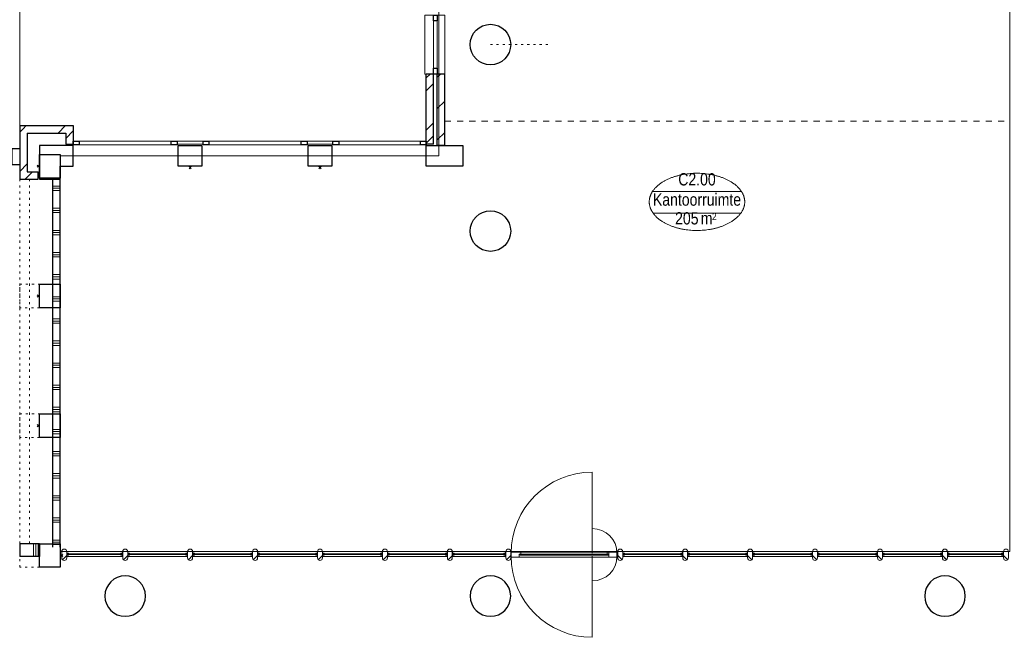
# Model space of a CAD drawing. Header units: millimetres. Extents: x -75976 to 232306, y 42824 to 140527.
# Tile 78 of 199: x 153002 to 166346, y 87870 to 96248. Entities that reach past the tile are written whole.
import ezdxf
from ezdxf.enums import TextEntityAlignment as Align

# ---------------------------------------------------------------- set-up
doc = ezdxf.new("R2010")
doc.units = ezdxf.units.MM
doc.header["$LTSCALE"] = 400
doc.header["$PDMODE"] = 3
doc.header["$PDSIZE"] = 15
for name, pattern in [('STYLE_01', [0.416641, 0.208282, -0.208359]), ('STYLE_05', [0.208282, 0.069427, -0.138855]), ('STYLE_06', [1.041641, 0.625, -0.208282, 0.069427, -0.138931])]:
    doc.linetypes.add(name, pattern=pattern)
for name, color, linetype, lineweight in [('Buitenkozijnen', 140, 'Continuous', 15), ('Interieur-scheidingswand-vertikaal', 5, 'Continuous', 25), ('Lijn-stramien', 5, 'STYLE_06', 9), ('mat-baksteen', 5, 'Continuous', 25), ('mat-beton (ihwg)', 5, 'Continuous', 25), ('mat-glas-hor', 140, 'Continuous', 15), ('mat-kalkzandsteen', 5, 'Continuous', 25), ('mat-naaldhout', 140, 'Continuous', 15), ('mat-scheidingswand-horizontaal', 5, 'Continuous', 25), ('None', 7, 'Continuous', 9), ('Ruimtenummers', 5, 'Continuous', 25)]:
    doc.layers.add(name, color=color, linetype=linetype, lineweight=lineweight)
doc.styles.add('Arial Narrow', font='ARIALN.TTF', dxfattribs={"height": 222.25})

# ---------------------------------------------------------------- blocks, each defined once
blk = doc.blocks.new('nok')
at = {"layer": 'None', "color": 43, "linetype": 'STYLE_05', "lineweight": 9}
blk.add_lwpolyline([(-135, 160), (135, 160), (135, -160), (-135, -160)], close=True, dxfattribs=at)
blk = doc.blocks.new('*U305')
at = {"layer": 'mat-glas-hor', "color": 140, "lineweight": 15}
blk.add_lwpolyline([(-8708, 2854), (-9908, 2854), (-9908, 2866), (-8708, 2866)], close=True, dxfattribs=at)
at = {"layer": 'mat-naaldhout', "color": 140, "linetype": 'Continuous', "lineweight": 15}
for points in [[(-9920, 2868), (-9895, 2868), (-9895, 2894), (-10029, 2894), (-10029, 2826), (-9920, 2826)], [(-8703, 2868), (-8728, 2868), (-8728, 2894), (-8594, 2894), (-8594, 2826), (-8703, 2826)]]:
    blk.add_lwpolyline(points, close=True, dxfattribs=at)
at = {"layer": 'None', "color": 43, "linetype": 'Continuous', "lineweight": 9}
for p, q in [((-8929, 3980), (-8929, 2880)), ((-8929, 1740), (-8929, 2840))]:
    blk.add_line(p, q, dxfattribs=at)
at = {"layer": 'None', "color": 8, "lineweight": 5}
blk.add_lwpolyline([(-10029, 2894), (-10029, 2826), (-8703, 2826), (-8703, 2894)], close=True, dxfattribs=at)
at = {"layer": 'None', "color": 43, "linetype": 'Continuous', "lineweight": 9}
for centre, radius, start, end in [((-8929, 2880), 1100, 90, 180), ((-8929, 2880), 335, 360, 90), ((-8929, 2840), 1100, 180, 270), ((-8929, 2840), 335, 270, 360)]:
    blk.add_arc(centre, radius, start, end, dxfattribs=at)
blk = doc.blocks.new('*X129')
at = {"layer": 'None', "lineweight": 5}
blk.add_line((-24, -24), (34, 34), dxfattribs=at)
blk = doc.blocks.new('houten stijl 67 x 114')
at = {"layer": 'mat-naaldhout', "color": 140, "linetype": 'Continuous', "lineweight": 15, "flags": 128}
blk.add_lwpolyline([(33.5, 0), (33.5, 0, -0.4142136), (0, -33.5), (0, -33.5, -0.4142136), (-33.5, 0), (-33.5, 88), (-33.5, 88, -0.4142136), (0, 121.5), (0, 121.5, -0.4142136), (33.5, 88)], format="xyb", close=True, dxfattribs=at)
at = {"layer": 'mat-naaldhout', "color": 140}
blk.add_blockref('*X129', (0, 0), dxfattribs=at)
blk = doc.blocks.new('binnenpui 880 h.o.h.')
at = {"layer": 'mat-glas-hor', "color": 8, "lineweight": 5}
blk.add_lwpolyline([(18, -34), (88, -34), (88, -846), (18, -846)], close=True, dxfattribs=at)
at = {"layer": 'mat-glas-hor', "color": 140, "lineweight": 15}
blk.add_lwpolyline([(48, -40), (58, -40), (58, -840), (48, -840)], close=True, dxfattribs=at)
at = {"layer": 'mat-naaldhout', "color": 140, "linetype": 'Continuous', "lineweight": 15, "flags": 128}
for points in [[(43, -34), (18, -34), (18, -34, 0.414214), (20, -36), (36, -36, -0.414214), (40, -40), (40, -56, 0.414214), (42, -58), (43, -58)], [(63, -34), (88, -34), (88, -34, -0.414214), (86, -36), (70, -36, 0.414214), (66, -40), (66, -56, -0.414214), (64, -58), (63, -58)], [(43, -846), (18, -846), (18, -846, -0.414214), (20, -844), (36, -844, 0.414214), (40, -840), (40, -824, -0.414214), (42, -822), (43, -822)], [(63, -846), (88, -846), (88, -846, 0.414214), (86, -844), (70, -844, -0.414214), (66, -840), (66, -824, 0.414214), (64, -822), (63, -822)]]:
    blk.add_lwpolyline(points, format="xyb", close=True, dxfattribs=at)
at = {"layer": 'None', "color": 7, "rotation": 270}
for p in [(0, 0), (0, -880)]:
    blk.add_blockref('houten stijl 67 x 114', p, dxfattribs=at)
blk = doc.blocks.new('*U306')
at = {"layer": 'mat-glas-hor', "color": 8, "lineweight": 5}
blk.add_lwpolyline([(-10825, 2834), (-10825, 2904), (-10101, 2904), (-10101, 2834)], close=True, dxfattribs=at)
at = {"layer": 'mat-glas-hor', "color": 140, "lineweight": 15}
blk.add_lwpolyline([(-10819, 2864), (-10819, 2874), (-10107, 2874), (-10107, 2864)], close=True, dxfattribs=at)
at = {"layer": 'mat-naaldhout', "color": 140, "linetype": 'Continuous', "lineweight": 15, "flags": 128}
for points in [[(-10825, 2879), (-10825, 2904), (-10824, 2904, -0.414214), (-10822, 2902), (-10822, 2886, 0.414214), (-10819, 2882), (-10802, 2882, -0.414214), (-10800, 2880), (-10800, 2879)], [(-10825, 2859), (-10825, 2834), (-10824, 2834, 0.414214), (-10822, 2836), (-10822, 2852, -0.414214), (-10819, 2856), (-10802, 2856, 0.414214), (-10800, 2858), (-10800, 2859)], [(-10101, 2879), (-10101, 2904), (-10102, 2904, 0.414214), (-10104, 2902), (-10104, 2886, -0.414214), (-10107, 2882), (-10124, 2882, 0.414214), (-10126, 2880), (-10126, 2879)], [(-10101, 2859), (-10101, 2834), (-10102, 2834, -0.414214), (-10104, 2836), (-10104, 2852, 0.414214), (-10107, 2856), (-10124, 2856, -0.414214), (-10126, 2858), (-10126, 2859)]]:
    blk.add_lwpolyline(points, format="xyb", close=True, dxfattribs=at)
at = {"layer": 'None', "color": 7}
for p in [(-10859, 2816), (-10067, 2816)]:
    blk.add_blockref('houten stijl 67 x 114', p, dxfattribs=at)
blk = doc.blocks.new('*U307')
at = {"layer": 'mat-glas-hor', "color": 8, "lineweight": 5}
blk.add_lwpolyline([(-16052, 2834), (-16052, 2904), (-15292, 2904), (-15292, 2834)], close=True, dxfattribs=at)
at = {"layer": 'mat-glas-hor', "color": 140, "lineweight": 15}
blk.add_lwpolyline([(-16045, 2864), (-16045, 2874), (-15299, 2874), (-15299, 2864)], close=True, dxfattribs=at)
at = {"layer": 'mat-naaldhout', "color": 140, "linetype": 'Continuous', "lineweight": 15, "flags": 128}
for points in [[(-16052, 2879), (-16052, 2904), (-16051, 2904, -0.414214), (-16049, 2902), (-16049, 2886, 0.414214), (-16045, 2882), (-16029, 2882, -0.414214), (-16027, 2880), (-16027, 2879)], [(-16052, 2859), (-16052, 2834), (-16051, 2834, 0.414214), (-16049, 2836), (-16049, 2852, -0.414214), (-16045, 2856), (-16029, 2856, 0.414214), (-16027, 2858), (-16027, 2859)], [(-15292, 2879), (-15292, 2904), (-15293, 2904, 0.414214), (-15295, 2902), (-15295, 2886, -0.414214), (-15299, 2882), (-15315, 2882, 0.414214), (-15317, 2880), (-15317, 2879)], [(-15292, 2859), (-15292, 2834), (-15293, 2834, -0.414214), (-15295, 2836), (-15295, 2852, 0.414214), (-15299, 2856), (-15315, 2856, -0.414214), (-15317, 2858), (-15317, 2859)]]:
    blk.add_lwpolyline(points, format="xyb", close=True, dxfattribs=at)
at = {"layer": 'None', "color": 7}
for p in [(-16085, 2816), (-15259, 2816)]:
    blk.add_blockref('houten stijl 67 x 114', p, dxfattribs=at)
blk = doc.blocks.new('*U308')
at = {"layer": 'mat-glas-hor', "color": 8, "lineweight": 5}
blk.add_lwpolyline([(-3356, 2834), (-3356, 2904), (-4115, 2904), (-4115, 2834)], close=True, dxfattribs=at)
at = {"layer": 'mat-glas-hor', "color": 140, "lineweight": 15}
blk.add_lwpolyline([(-3362, 2864), (-3362, 2874), (-4108, 2874), (-4108, 2864)], close=True, dxfattribs=at)
at = {"layer": 'mat-naaldhout', "color": 140, "linetype": 'Continuous', "lineweight": 15, "flags": 128}
for points in [[(-4115, 2879), (-4115, 2904), (-4114, 2904, -0.414214), (-4112, 2902), (-4112, 2886, 0.414214), (-4108, 2882), (-4092, 2882, -0.414214), (-4090, 2880), (-4090, 2879)], [(-4115, 2859), (-4115, 2834), (-4114, 2834, 0.414214), (-4112, 2836), (-4112, 2852, -0.414214), (-4108, 2856), (-4092, 2856, 0.414214), (-4090, 2858), (-4090, 2859)], [(-3356, 2879), (-3356, 2904), (-3357, 2904, 0.414214), (-3359, 2902), (-3359, 2886, -0.414214), (-3362, 2882), (-3379, 2882, 0.414214), (-3381, 2880), (-3381, 2879)], [(-3356, 2859), (-3356, 2834), (-3357, 2834, -0.414214), (-3359, 2836), (-3359, 2852, 0.414214), (-3362, 2856), (-3379, 2856, -0.414214), (-3381, 2858), (-3381, 2859)]]:
    blk.add_lwpolyline(points, format="xyb", close=True, dxfattribs=at)
at = {"layer": 'None', "color": 7, "xscale": -1}
for p in [(-4148, 2816), (-3322, 2816)]:
    blk.add_blockref('houten stijl 67 x 114', p, dxfattribs=at)
blk = doc.blocks.new('*U309')
at = {"layer": 'None', "color": 7}
for name in ['*U305', '*U307', '*U306', '*U308']:
    blk.add_blockref(name, (0, 0), dxfattribs=at)
at = {"layer": 'None', "color": 7, "rotation": 90}
for p in [(-15259, 2816), (-14379, 2816), (-13499, 2816), (-12619, 2816), (-11739, 2816)]:
    blk.add_blockref('binnenpui 880 h.o.h.', p, dxfattribs=at)
at = {"layer": 'None', "color": 7, "xscale": -1, "rotation": 270}
for p in [(-7670, 2816), (-6790, 2816), (-5910, 2816), (-5030, 2816), (-4150, 2816)]:
    blk.add_blockref('binnenpui 880 h.o.h.', p, dxfattribs=at)
blk = doc.blocks.new('*X817')
at = {"layer": 'None', "lineweight": 9}
for p, q in [((-16239, 7860), (-16139, 7860)), ((-16239, 7830), (-16139, 7830)), ((-16239, 7800), (-16139, 7800)), ((-16239, 7560), (-16139, 7560)), ((-16239, 7530), (-16139, 7530)), ((-16239, 7500), (-16139, 7500)), ((-16239, 7260), (-16139, 7260)), ((-16239, 7230), (-16139, 7230)), ((-16239, 7200), (-16139, 7200)), ((-16239, 6960), (-16139, 6960)), ((-16239, 6930), (-16139, 6930)), ((-16239, 6900), (-16139, 6900)), ((-16239, 6660), (-16139, 6660)), ((-16239, 6630), (-16139, 6630)), ((-16239, 6600), (-16139, 6600)), ((-16239, 6360), (-16139, 6360)), ((-16239, 6330), (-16139, 6330)), ((-16239, 6300), (-16139, 6300)), ((-16239, 6060), (-16139, 6060)), ((-16239, 6030), (-16139, 6030)), ((-16239, 6000), (-16139, 6000)), ((-16239, 5760), (-16139, 5760)), ((-16239, 5730), (-16139, 5730)), ((-16239, 5700), (-16139, 5700)), ((-16239, 5460), (-16139, 5460)), ((-16239, 5430), (-16139, 5430)), ((-16239, 5400), (-16139, 5400)), ((-16239, 5160), (-16139, 5160)), ((-16239, 5130), (-16139, 5130)), ((-16239, 5100), (-16139, 5100)), ((-16239, 4860), (-16139, 4860)), ((-16239, 4830), (-16139, 4830)), ((-16239, 4800), (-16139, 4800)), ((-16239, 4560), (-16139, 4560)), ((-16239, 4530), (-16139, 4530)), ((-16239, 4500), (-16139, 4500)), ((-16239, 4260), (-16139, 4260)), ((-16239, 4230), (-16139, 4230)), ((-16239, 4200), (-16139, 4200)), ((-16239, 3960), (-16139, 3960)), ((-16239, 3930), (-16139, 3930)), ((-16239, 3900), (-16139, 3900)), ((-16239, 3660), (-16139, 3660)), ((-16239, 3630), (-16139, 3630)), ((-16239, 3600), (-16139, 3600)), ((-16239, 3360), (-16139, 3360)), ((-16239, 3330), (-16139, 3330)), ((-16239, 3300), (-16139, 3300)), ((-16239, 3060), (-16139, 3060)), ((-16239, 3030), (-16139, 3030)), ((-16239, 3000), (-16139, 3000))]:
    blk.add_line(p, q, dxfattribs=at)
blk = doc.blocks.new('Kolom 280x320')
at = {"layer": 'mat-beton (ihwg)', "lineweight": 25}
blk.add_lwpolyline([(-300, 160), (-20, 160), (-20, -160), (-300, -160)], close=True, dxfattribs=at)
at = {"layer": 'None', "color": 92, "linetype": 'Continuous', "lineweight": 5}
blk.add_point((0, 0), dxfattribs=at)
blk = doc.blocks.new('Kolom O 550')
at = {"layer": 'mat-beton (ihwg)', "lineweight": 25}
blk.add_circle((0, 0), 275, dxfattribs=at)
blk = doc.blocks.new('Gevelpui best 800')
at = {"layer": 'Buitenkozijnen', "color": 43, "linetype": 'Continuous', "lineweight": 9}
blk.add_lwpolyline([(-400, 270), (400, 270), (400, 0), (-400, 0)], close=True, dxfattribs=at)
at = {"layer": 'Buitenkozijnen', "color": 140, "linetype": 'Continuous', "lineweight": 15}
blk.add_lwpolyline([(-400, 150), (400, 150), (400, 100), (-400, 100)], close=True, dxfattribs=at)
at = {"layer": 'Buitenkozijnen', "color": 92, "linetype": 'Continuous', "lineweight": 25}
for points in [[(-400, 150), (-320, 150), (-320, 100), (-400, 100)], [(320, 150), (400, 150), (400, 100), (320, 100)]]:
    blk.add_lwpolyline(points, close=True, dxfattribs=at)
blk = doc.blocks.new('Kolom hoek 330x330')
at = {"layer": 'mat-beton (ihwg)', "lineweight": 25, "flags": 128}
blk.add_lwpolyline([(-175, 0), (0, 0), (0, -175), (280, -175), (280, 280), (-175, 280)], close=True, dxfattribs=at)
blk = doc.blocks.new('Gevelpui best 1410 (2D)')
at = {"layer": 'Buitenkozijnen', "lineweight": 15}
for p, q in [((-260, 0), (-260, -1410)), ((-260, 0), (-210, 0)), ((-210, 0), (-210, -1410)), ((-260, -1410), (-210, -1410))]:
    blk.add_line(p, q, dxfattribs=at)
at = {"layer": 'Buitenkozijnen', "color": 92, "lineweight": 25}
for points in [[(-260, 0), (-210, 0), (-210, -80), (-260, -80)], [(-260, -1330), (-210, -1330), (-210, -1410), (-260, -1410)]]:
    blk.add_lwpolyline(points, close=True, dxfattribs=at)
at = {"layer": 'None', "color": 43, "linetype": 'Continuous', "lineweight": 9}
blk.add_line((-410, 15), (-410, -1425), dxfattribs=at)
blk = doc.blocks.new('*U1010')
at = {"layer": 'Buitenkozijnen', "lineweight": 15}
for p, q in [((-12444, 8470), (-11179, 8470)), ((-12444, 8420), (-12444, 8470)), ((-12444, 8420), (-11179, 8420)), ((-11179, 8420), (-11179, 8470))]:
    blk.add_line(p, q, dxfattribs=at)
blk = doc.blocks.new('*X1011')
at = {"layer": 'None', "lineweight": 9}
for p, q in [((-11029, 9336), (-10985, 9380)), ((-11029, 8912), (-10929, 9012)), ((-11029, 8487), (-10929, 8587))]:
    blk.add_line(p, q, dxfattribs=at)
blk = doc.blocks.new('*X1012')
at = {"layer": 'None', "lineweight": 9}
for p, q in [((-11179, 9327), (-11126, 9380)), ((-11179, 9151), (-11079, 9251)), ((-11179, 8620), (-11079, 8720)), ((-11179, 8444), (-11079, 8544))]:
    blk.add_line(p, q, dxfattribs=at)
blk = doc.blocks.new('*X1013')
at = {"layer": 'None', "lineweight": 9}
for p, q in [((-16644, 8635), (-16599, 8680)), ((-16169, 8580), (-16069, 8680))]:
    blk.add_line(p, q, dxfattribs=at)
blk = doc.blocks.new('*X1014')
at = {"layer": 'None', "lineweight": 9}
blk.add_line((-16064, 8508), (-15964, 8608), dxfattribs=at)
blk = doc.blocks.new('*X1038')
at = {"layer": 'None', "lineweight": 9}
for p, q in [((-16689, 8591), (-16644, 8635)), ((-16689, 8060), (-16589, 8160))]:
    blk.add_line(p, q, dxfattribs=at)
blk = doc.blocks.new('*X1039')
at = {"layer": 'None', "lineweight": 9}
blk.add_line((-16617, 7955), (-16517, 8055), dxfattribs=at)
blk = doc.blocks.new('Ruimtenummer UV 50')
at = {"layer": 'Ruimtenummers', "color": 8, "lineweight": 5}
for p, q in [((602, 157), (-602, 157)), ((595, -137), (-595, -137))]:
    blk.add_line(p, q, dxfattribs=at)
blk.add_open_spline([(-323, 354), (-173, 406), (173, 406), (323, 354), (473, 302), (560, 212), (647, 122), (647, 18), (647, -86), (560, -176), (473, -266), (323, -318), (173, -370), (-173, -370), (-323, -318), (-474, -266), (-560, -176), (-647, -86), (-647, 18), (-647, 122), (-560, 212), (-474, 302), (-323, 354)], degree=2, knots=[0, 0, 0, 0.09962, 0.19924, 0.19924, 0.283607, 0.283607, 0.349619, 0.349619, 0.415638, 0.415638, 0.5, 0.5, 0.59962, 0.69924, 0.69924, 0.783607, 0.783607, 0.849619, 0.849619, 0.915638, 0.915638, 1, 1, 1], dxfattribs=at)
at = {"layer": 'Ruimtenummers', "attachment_point": 2, "style": 'Arial Narrow'}
for s, insert, char_height in [(' 2', (220, -133), 96.8), (' m', (104, -122), 165.9)]:
    blk.add_mtext(s, dxfattribs=dict(at, insert=insert, char_height=char_height))
at = {"layer": 'Ruimtenummers', "style": 'Arial Narrow'}
for tag, p in [('Nummer', (0, 407)), ('Naam', (0, 132)), ('Oppervlak', (-138, -122))]:
    blk.add_attdef(tag, text='', height=166, dxfattribs=at).set_placement(p, align=Align.TOP_CENTER)
blk = doc.blocks.new('*X1268')
at = {"layer": 'None', "lineweight": 9}
for p, q in [((-16500, 2837.5), (-16500, 3010)), ((-16470, 2837.5), (-16470, 3010)), ((-16440, 2837.5), (-16440, 3010))]:
    blk.add_line(p, q, dxfattribs=at)

msp = doc.modelspace()

# ---------------------------------------------------------------- linework, layer by layer
at = {"linetype": 'Continuous', "lineweight": 0, "flags": 128}
msp.add_lwpolyline([(166421.85564, 121055.0182), (158681.89627, 121055.0182), (158681.89627, 94400.0182), (153551.85564, 94400.0182), (153551.85564, 89034.0182), (166421.85564, 89034.0182), (166421.85564, 121055.0182)], dxfattribs=at)
at = {"layer": 'Buitenkozijnen', "color": 92, "lineweight": 25}
for points in [[(152901.85564, 94500.0182), (153001.85564, 94500.0182), (153001.85564, 94280.0182), (152901.85564, 94280.0182)], [(155486.85564, 94550.05884), (155486.85564, 94600.05884), (155566.85564, 94600.05884), (155566.85564, 94550.05884)], [(157246.85564, 94550.05884), (157246.85564, 94600.05884), (157326.85564, 94600.05884), (157326.85564, 94550.05884)], [(158431.89627, 94550.05884), (158431.89627, 94600.05884), (158511.89627, 94600.05884), (158511.89627, 94550.05884)]]:
    msp.add_lwpolyline(points, close=True, dxfattribs=at)
at = {"layer": 'Buitenkozijnen', "lineweight": 15}
for points in [[(155136.85564, 94560.0182), (155136.85564, 94600.05884), (155486.85564, 94600.05884), (155486.85564, 94560.0182)], [(156896.85564, 94560.0182), (156896.85564, 94600.05884), (157246.85564, 94600.05884), (157246.85564, 94560.0182)]]:
    msp.add_lwpolyline(points, close=True, dxfattribs=at)
at = {"layer": 'Interieur-scheidingswand-vertikaal', "color": 92, "lineweight": 25}
for p, q in [((153451.85564, 89094.0182), (153451.85564, 94085.0182)), ((153551.85564, 89094.0182), (153551.85564, 94085.0182))]:
    msp.add_line(p, q, dxfattribs=at)
at = {"layer": 'Lijn-stramien', "color": 8, "linetype": 'STYLE_05', "lineweight": 5}
msp.add_line((159381.85564, 95910.0182), (160182.85564, 95910.0182), dxfattribs=at)
at = {"layer": 'mat-baksteen', "lineweight": 25}
for p, q in [((158611.89627, 95510.0182), (158511.89627, 95510.0182)), ((158511.89627, 94560.0182), (158511.89627, 95510.0182)), ((158611.89627, 94560.0182), (158611.89627, 95510.0182)), ((153001.85564, 94810.0182), (153726.85564, 94810.0182)), ((153001.85564, 94810.0182), (153001.85564, 94085.0182)), ((153726.85564, 94810.0182), (153726.85564, 94560.0182)), ((153101.85564, 94710.0182), (153626.85564, 94710.0182)), ((153101.85564, 94710.0182), (153101.85564, 94185.0182)), ((153626.85564, 94710.0182), (153626.85564, 94560.0182)), ((153626.85564, 94560.0182), (153726.85564, 94560.0182)), ((158611.89627, 94560.0182), (158511.89627, 94560.0182)), ((153001.85564, 94085.0182), (153251.85564, 94085.0182)), ((153101.85564, 94185.0182), (153251.85564, 94185.0182)), ((153251.85564, 94085.0182), (153251.85564, 94185.0182))]:
    msp.add_line(p, q, dxfattribs=at)
at = {"layer": 'mat-beton (ihwg)', "lineweight": 25}
msp.add_lwpolyline([(159006.85564, 94540.0182), (159006.85564, 94260.0182), (158511.89627, 94260.0182), (158511.89627, 94540.0182)], close=True, dxfattribs=at)
at = {"layer": 'mat-kalkzandsteen', "lineweight": 25}
for p, q in [((158761.89627, 95510.0182), (158661.89627, 95510.0182)), ((158661.89627, 94540.0182), (158661.89627, 95510.0182)), ((158761.89627, 94540.0182), (158761.89627, 95510.0182)), ((158761.89627, 94540.0182), (158661.89627, 94540.0182))]:
    msp.add_line(p, q, dxfattribs=at)
at = {"layer": 'mat-scheidingswand-horizontaal', "lineweight": 25}
for p, q in [((153001.85564, 89140.0182), (153001.85564, 88967.5182)), ((153271.85564, 89140.0182), (153001.85564, 89140.0182)), ((153271.85564, 89140.0182), (153271.85564, 88967.5182)), ((153271.85564, 88967.5182), (153001.85564, 88967.5182))]:
    msp.add_line(p, q, dxfattribs=at)
at = {"layer": 'None', "color": 43, "linetype": 'Continuous', "lineweight": 9}
for p, q in [((153001.85564, 119000.0182), (153001.85564, 94810.0182)), ((157231.85564, 94400.0182), (158511.89627, 94400.0182))]:
    msp.add_line(p, q, dxfattribs=at)
at = {"layer": 'None', "color": 8, "linetype": 'STYLE_01', "lineweight": 5}
msp.add_line((158761.89627, 94870.0182), (166421.85564, 94870.0182), dxfattribs=at)
at = {"layer": 'None', "color": 43, "linetype": 'STYLE_05', "lineweight": 9}
for p, q in [((153001.85564, 89140.0182), (153001.85564, 94260.0182)), ((153136.85564, 89140.0182), (153136.85564, 94085.0182))]:
    msp.add_line(p, q, dxfattribs=at)

# ---------------------------------------------------------------- block references
at = {"layer": 'Buitenkozijnen', "color": 7, "rotation": 90}
for name, p in [('Gevelpui best 800', (158761.89627, 95910.0182)), ('Gevelpui best 1410 (2D)', (153726.85564, 94810.0182)), ('Gevelpui best 1410 (2D)', (155486.85564, 94810.0182))]:
    msp.add_blockref(name, p, dxfattribs=at)
at = {"layer": 'Buitenkozijnen'}
msp.add_blockref('*U1010', (169690.79627, 86130.0182), dxfattribs=at)
at = {"layer": 'Interieur-scheidingswand-vertikaal', "color": 92}
msp.add_blockref('*X817', (169690.79627, 86130.0182), dxfattribs=at)
at = {"layer": 'mat-baksteen'}
for name in ['*X1012', '*X1038', '*X1013', '*X1014', '*X1039']:
    msp.add_blockref(name, (169690.79627, 86130.0182), dxfattribs=at)
at = {"layer": 'mat-beton (ihwg)', "color": 7}
for p in [(159381.85564, 95910.0182), (159381.85564, 93380.0182)]:
    msp.add_blockref('Kolom O 550', p, dxfattribs=at)
at = {"layer": 'mat-beton (ihwg)', "color": 7, "rotation": 180}
for p in [(153251.85564, 94260.0182), (153251.85564, 92500.0182), (153251.85564, 90740.0182)]:
    msp.add_blockref('Kolom 280x320', p, dxfattribs=at)
at = {"layer": 'mat-beton (ihwg)', "color": 7, "xscale": -1, "rotation": 270}
for p in [(154431.85564, 88430.0182), (159381.85564, 88430.0182), (165541.85564, 88430.0182)]:
    msp.add_blockref('Kolom O 550', p, dxfattribs=at)
at = {"layer": 'mat-kalkzandsteen'}
msp.add_blockref('*X1011', (169690.79627, 86130.0182), dxfattribs=at)
at = {"layer": 'mat-scheidingswand-horizontaal', "color": 7}
for p in [(153136.85564, 92500.0182), (153136.85564, 90740.0182), (153136.85564, 88980.0182)]:
    msp.add_blockref('nok', p, dxfattribs=at)
at = {"layer": 'mat-scheidingswand-horizontaal'}
msp.add_blockref('*X1268', (169690.79627, 86130.0182), dxfattribs=at)
at = {"layer": 'None', "color": 7}
for name, p, rotation in [('Kolom hoek 330x330', (153551.85564, 94260.0182), 90), ('Kolom 280x320', (155311.85564, 94240.0182), 270), ('Kolom 280x320', (157071.85564, 94240.0182), 270)]:
    msp.add_blockref(name, p, dxfattribs=dict(at, rotation=rotation))
for name, p in [('*U309', (169690.79627, 86130.0182)), ('Kolom 280x320', (153571.85564, 88980.0182))]:
    msp.add_blockref(name, p, dxfattribs=at)
at = {"layer": 'Ruimtenummers'}
msp.add_blockref('Ruimtenummer UV 50', (162181.07171, 93758.463), dxfattribs=at).add_auto_attribs({'Nummer': 'C2.00', 'Naam': 'Kantoorruimte', 'Oppervlak': '205'})

doc.saveas('drawing.dxf')
